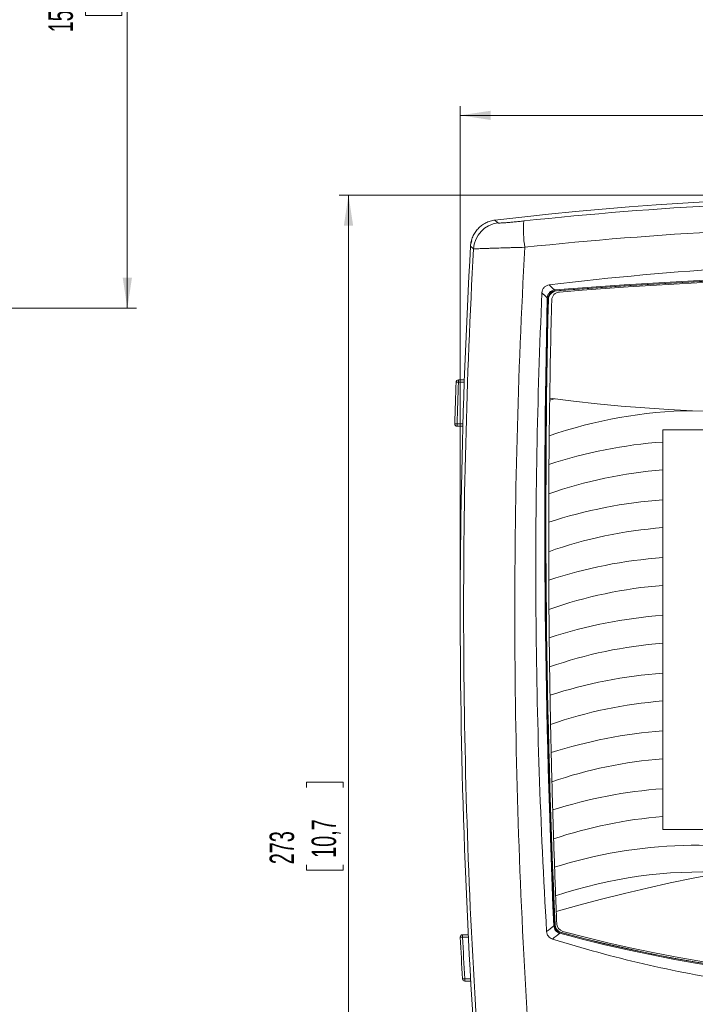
# Model space of a CAD drawing. Header units: millimetres. Extents: x 0 to 420, y 0 to 297.
# Tile 23 of 30: x 224 to 297, y 120 to 226. Entities that reach past the tile are written whole.
import ezdxf

# ---------------------------------------------------------------- set-up
doc = ezdxf.new("R2010")
doc.units = ezdxf.units.MM
doc.styles.add('SLDTEXTSTYLE1', font='TXT', dxfattribs={"width": 0.605})
doc.dimstyles.new('SLDDIMSTYLE1', dxfattribs={"dimtxt": 2.568319, "dimasz": 3.3, "dimexe": 0, "dimexo": 0.0625, "dimgap": 0.64208, "dimtad": 1, "dimdec": 3, "dimlfac": 2, "dimrnd": 1e-09, "dimzin": 12, "dimdsep": 46, "dimtxsty": 'SLDTEXTSTYLE1', "dimsah": 1, "dimcen": 0.09, "dimadec": 0, "dimazin": 3, "dimtfac": 1, "dimtdec": 1, "dimtofl": 0, "dimtmove": 0, "dimatfit": 3, "dimfxl": 0, "dimfrac": 2, "dimtolj": 1, "dimtzin": 12, "dimarcsym": 0})

# ---------------------------------------------------------------- blocks, each defined once
blk = doc.blocks.new('*D13')
at = {"color": 7, "linetype": 'Continuous', "lineweight": 0}
for p, q in [((126.41, 265.89), (236.49, 265.89)), ((235.49, 195.03), (235.49, 265.89)), ((230.96, 233.65), (230.96, 234.23)), ((230.96, 234.23), (234.9, 234.23)), ((234.9, 234.23), (234.9, 233.65)), ((230.96, 227.28), (230.96, 226.69)), ((234.9, 226.69), (234.9, 227.28)), ((230.96, 226.69), (234.9, 226.69)), ((187.6, 195.03), (236.49, 195.03))]:
    blk.add_line(p, q, dxfattribs=at)
for points in [[(235.49, 265.89), (234.99, 262.59), (235.99, 262.59)], [(235.49, 195.03), (235.99, 198.33), (234.99, 198.33)]]:
    blk.add_solid(points, dxfattribs=at)
at = {"color": 7, "linetype": 'Continuous', "lineweight": 0, "char_height": 2.646, "attachment_point": 1, "rotation": 90, "style": 'SLDTEXTSTYLE1'}
for s, insert in [('150,0', (226.96, 224.87, 0.05)), ('5,9', (231.49, 228.01, 0.05))]:
    blk.add_mtext(s, dxfattribs=dict(at, insert=insert))
blk = doc.blocks.new('*D16')
at = {"color": 7, "linetype": 'Continuous', "lineweight": 0}
for p, q in [((318.56, 220.42), (317.97, 220.42)), ((317.97, 220.42), (317.97, 216.47)), ((324.92, 220.42), (325.51, 220.42)), ((325.51, 220.42), (325.51, 216.47)), ((271.48, 165.72), (271.48, 216.89)), ((317.97, 216.47), (318.56, 216.47)), ((325.51, 216.47), (324.92, 216.47)), ((372, 165.72), (372, 216.89)), ((372, 215.89), (271.48, 215.89))]:
    blk.add_line(p, q, dxfattribs=at)
for points in [[(271.48, 215.89), (274.78, 215.39), (274.78, 216.39)], [(372, 215.89), (368.7, 216.39), (368.7, 215.39)]]:
    blk.add_solid(points, dxfattribs=at)
at = {"color": 7, "linetype": 'Continuous', "lineweight": 0, "char_height": 2.646, "attachment_point": 1, "style": 'SLDTEXTSTYLE1'}
for s, insert in [('201', (317.62, 224.42, 0.05)), ('7,9', (319.29, 219.88, 0.05))]:
    blk.add_mtext(s, dxfattribs=dict(at, insert=insert))
blk = doc.blocks.new('*D18')
at = {"color": 7, "linetype": 'Continuous', "lineweight": 0}
for p, q in [((321.74, 207.27), (258.4, 207.27)), ((259.4, 207.27), (259.4, 70.77)), ((254.87, 143.18), (254.87, 143.77)), ((254.87, 143.77), (258.82, 143.77)), ((258.82, 143.77), (258.82, 143.18)), ((254.87, 134.85), (254.87, 134.27)), ((254.87, 134.27), (258.82, 134.27)), ((258.82, 134.27), (258.82, 134.85)), ((310.49, 70.77), (258.4, 70.77))]:
    blk.add_line(p, q, dxfattribs=at)
for points in [[(259.4, 207.27), (258.9, 203.97), (259.9, 203.97)], [(259.4, 70.77), (259.9, 74.07), (258.9, 74.07)]]:
    blk.add_solid(points, dxfattribs=at)
at = {"color": 7, "linetype": 'Continuous', "lineweight": 0, "char_height": 2.646, "attachment_point": 1, "rotation": 90, "style": 'SLDTEXTSTYLE1'}
for s, insert in [('10,7', (255.41, 135.59, -6.45)), ('273', (250.87, 134.9, -6.45))]:
    blk.add_mtext(s, dxfattribs=dict(at, insert=insert))

msp = doc.modelspace()

# ---------------------------------------------------------------- linework, layer by layer
at = {"color": 8, "linetype": 'Continuous', "lineweight": 0}
for p, q in [((275.23867, 204.55658), (275.56068, 204.25556)), ((272.91364, 201.44539), (272.59382, 201.74787)), ((271.2826, 187.26865), (271.2826, 187.01865)), ((271.9171, 187.01865), (271.2826, 187.01865)), ((271.13794, 182.51865), (271.77231, 182.51865)), ((271.13794, 182.51865), (271.13794, 182.26865)), ((271.7317, 127.26865), (271.7317, 127.01866)), ((272.36661, 127.01866), (271.7317, 127.01866)), ((271.97283, 122.51865), (272.60796, 122.51865)), ((271.97283, 122.51865), (271.97283, 122.26865))]:
    msp.add_line(p, q, dxfattribs=at)
at = {"color": 7, "linetype": 'Continuous', "lineweight": 15}
for p, q in [((271.2826, 187.26865), (271.92599, 187.26865)), ((271.76512, 182.26865), (271.13794, 182.26865)), ((293.36871, 180.56274), (293.36871, 181.89274)), ((293.36871, 181.89274), (311.11819, 181.89274)), ((293.36871, 177.55274), (293.36871, 180.56274)), ((293.36871, 174.31274), (293.36871, 177.55274)), ((293.36871, 171.30275), (293.36871, 174.31274)), ((293.36871, 168.06274), (293.36871, 171.30275)), ((293.36871, 165.05274), (293.36871, 168.06274)), ((293.36871, 161.81274), (293.36871, 165.05274)), ((293.36871, 158.80274), (293.36871, 161.81274)), ((293.36871, 155.56274), (293.36871, 158.80274)), ((293.36871, 152.55275), (293.36871, 155.56274)), ((293.36871, 149.31274), (293.36871, 152.55275)), ((293.36871, 146.30274), (293.36871, 149.31274)), ((293.36871, 143.06274), (293.36871, 146.30274)), ((293.36871, 140.05275), (293.36871, 143.06274)), ((293.36871, 138.64275), (293.36871, 140.05275)), ((309.3337, 138.64275), (293.36871, 138.64275)), ((271.7317, 127.26865), (272.35405, 127.26865)), ((272.62222, 122.26865), (271.97283, 122.26865))]:
    msp.add_line(p, q, dxfattribs=at)
at = {"color": 7, "linetype": 'Continuous', "lineweight": 0}
msp.add_line((271.47904, 165.71851), (271.47904, 164.02846), dxfattribs=at)
at = {"color": 8, "linetype": 'Continuous', "lineweight": 0, "flags": 128}
for points in [[(281.6998, 196.89462), (281.69846, 196.91088), (281.69715, 196.92686), (281.69589, 196.9423), (281.69469, 196.95691), (281.69358, 196.97046), (281.69258, 196.98271), (281.69169, 196.99346), (281.69095, 197.00251)], [(280.89592, 196.15982), (280.905, 196.1596), (280.91578, 196.15935), (280.92807, 196.15906), (280.94166, 196.15874), (280.95632, 196.15839), (280.9718, 196.15803), (280.98783, 196.15765), (281.00414, 196.15726)], [(271.2826, 187.01865), (271.23172, 187.02045), (271.18297, 187.02218), (271.1384, 187.02375), (271.09987, 187.02512), (271.06901, 187.02621), (271.04709, 187.02698), (271.03504, 187.02741), (271.03276, 187.02749)], [(271.13794, 182.51865), (271.08706, 182.52013), (271.0383, 182.52154), (270.99372, 182.52283), (270.95518, 182.52394), (270.9243, 182.52483), (270.90238, 182.52547), (270.89033, 182.52582), (270.88805, 182.52588)], [(281.60012, 128.23379), (281.6092, 128.23419), (281.61997, 128.23466), (281.63225, 128.23521), (281.64583, 128.23581), (281.66048, 128.23646), (281.67595, 128.23715), (281.69197, 128.23786), (281.70827, 128.23858)], [(271.7317, 127.01866), (271.68085, 127.01609), (271.63214, 127.01364), (271.58759, 127.0114), (271.54909, 127.00946), (271.51824, 127.0079), (271.49633, 127.0068), (271.48429, 127.00619), (271.48201, 127.00608)], [(282.23741, 127.43666), (282.2398, 127.44542), (282.24264, 127.45583), (282.24588, 127.46768), (282.24945, 127.4808), (282.25331, 127.49495), (282.25739, 127.50989), (282.2616, 127.52536), (282.2659, 127.5411)], [(271.97283, 122.51865), (271.922, 122.51577), (271.8733, 122.513), (271.82878, 122.51047), (271.79029, 122.50828), (271.75944, 122.50653), (271.73755, 122.50529), (271.72551, 122.5046), (271.72323, 122.50448)]]:
    msp.add_lwpolyline(points, dxfattribs=at)
at = {"color": 7, "linetype": 'Continuous', "lineweight": 15, "flags": 128}
msp.add_lwpolyline([(281.15332, 185.29274), (281.15291, 185.26523), (281.1525, 185.23772), (281.15209, 185.21021), (281.15168, 185.1827), (281.15127, 185.15519), (281.15086, 185.12768), (281.15045, 185.10017), (281.15005, 185.07265)], dxfattribs=at)
at = {"color": 7, "linetype": 'Continuous', "lineweight": 15}
for centre, radius, start, end in [((321.74006, -192.73125), 400, 83.3240705, 96.6759295), ((971.47904, 162.25795), 700, 176.76598869, 185.30897021), ((321.74006, -291.60409), 490.1225, 85.3352907, 94.6647093), ((321.74006, -291.48117), 490, 85.3347969, 94.6652031), ((321.86871, -291.60726), 490, 85.3559271, 94.6440729), ((1280.74359, 172.70333), 1000, 178.66675749, 182.53980151), ((281.96406, 195.94859), 0.95, 94.6652031, 178.6667575), ((282.26841, 195.88698), 0.9, 94.6440729, 178.5334192), ((1280.44133, 170.3315), 999.4, 178.5334192, 179.1422371), ((304.08557, 358.7837), 175, 262.4702245, 289.471835), ((971.47904, 162.25791), 700.8835, 177.97471833, 178.3429057), ((271.2826, 187.01865), 0.25, 90, 177.9747183), ((1280.44133, 170.3315), 999.4, 179.15485629, 179.37575835), ((296.00343, 135.76112), 51.5, 106.1628294, 106.7630937), ((297.14302, 135.44983), 48.5, 90.7045033, 109.3155616), ((271.13794, 182.51865), 0.25, 178.3429057, 270), ((1280.44133, 170.3315), 999.4, 179.37575835, 179.55248441), ((297.11186, 129.19896), 51.5, 94.1680819, 108.1470749), ((1280.44133, 170.3315), 999.4, 179.55248441, 179.73506223), ((297.14302, 129.19983), 48.5, 94.4633232, 109.3764498), ((1280.44133, 170.3315), 999.4, 179.73506223, 179.91135343), ((297.11186, 122.94896), 51.5, 94.1680819, 108.1813682), ((1280.44133, 170.3315), 999.4, 179.91135343, 180.09356544), ((297.14302, 122.94983), 48.5, 94.4633232, 109.3881614), ((1280.44133, 170.3315), 999.4, 180.09356544, 180.26948253), ((297.11186, 116.69896), 51.5, 94.1680819, 108.1698249), ((1280.44133, 170.3315), 999.4, 180.26948253, 180.45128573), ((297.14302, 116.69983), 48.5, 94.4633232, 109.3510105), ((1280.44133, 170.3315), 999.4, 180.45128573, 180.62689163), ((297.11186, 110.44896), 51.5, 94.1680819, 108.1127332), ((1280.44133, 170.3315), 999.4, 180.62689163, 180.80824688), ((297.14302, 110.44983), 48.5, 94.4633232, 109.2653448), ((1280.44133, 170.3315), 999.4, 180.80824688, 180.98360621), ((297.11186, 104.19896), 51.5, 94.1680819, 108.010406), ((1280.44133, 170.3315), 999.4, 180.98360621, 181.16447854), ((297.14302, 104.19983), 48.5, 94.4633232, 109.1315396), ((1280.44133, 170.3315), 999.4, 181.16447854, 181.33965704), ((297.11186, 97.94896), 51.5, 94.1680819, 107.8631755), ((1280.44133, 170.3315), 999.4, 181.33965704, 181.52001599), ((297.14302, 97.94983), 48.5, 94.4633232, 108.9499926), ((1280.44133, 170.3315), 999.4, 181.52001599, 181.69508005), ((297.11186, 91.69896), 51.5, 94.1680819, 107.6713884), ((1280.44133, 170.3315), 999.4, 181.69508005, 181.87489993), ((297.14302, 91.69983), 48.5, 94.4633232, 108.7211172), ((1280.44133, 170.3315), 999.4, 181.87489993, 182.04991612), ((297.11186, 85.44896), 51.5, 76.0025362, 107.4354008), ((330.43471, -38.33183), 175, 79.5992129, 106.1139003), ((1280.44133, 170.3315), 999.4, 182.04991612, 182.22891111), ((297.46042, 85.56159), 48.5, 87.031064, 108.841286), ((1280.44133, 170.3315), 999.4, 182.22891111, 182.3247318), ((1280.44133, 170.3315), 999.4, 182.3247318, 182.40100819), ((282.67498, 128.43204), 0.95, 182.5398015, 254.8056606), ((282.81792, 128.5011), 0.9, 182.4010082, 254.8061354), ((271.7317, 127.01865), 0.25, 90, 182.8829785), ((971.47904, 162.25791), 700.8835, 182.88297852, 183.25150375), ((321.74006, 272.27161), 150, 254.8056606, 285.1943394), ((321.86871, 272.29274), 149.9, 254.8061354, 285.1938646), ((271.97283, 122.51865), 0.25, 183.2515038, 270)]:
    msp.add_arc(centre, radius, start, end, dxfattribs=at)
at = {"color": 8, "linetype": 'Continuous', "lineweight": 0}
for centre, radius, start, end in [((289.30995, 203.43052), 10.99588, 174.572341, 189.4586942), ((275.91102, 201.27378), 3.00229, 96.7012094, 176.7231797), ((321.74006, -291.60409), 490.24519, 85.3141711, 94.6858289), ((321.74006, -291.60409), 490.13693, 85.3141711, 94.6858289), ((1280.74009, 172.55877), 1000.12269, 178.64780022, 182.54015538), ((1280.74009, 172.55877), 1000.01443, 178.64780022, 182.54015538), ((971.47904, 162.25791), 700.63411, 177.97471833, 178.3429057), ((971.47904, 162.25791), 700.63411, 182.88297852, 183.25150375), ((321.74006, 272.26884), 150.12269, 254.7437894, 285.2562106), ((321.74006, 272.26884), 150.01443, 254.7437894, 285.2562106)]:
    msp.add_arc(centre, radius, start, end, dxfattribs=at)
for points, knots in [([(278.36337, 204.4706), (285.56359, 205.23918), (292.77854, 205.81593), (307.23789, 206.58594), (314.48322, 206.7792), (328.99976, 206.77915), (336.24343, 206.58589), (350.70183, 205.8159), (357.91654, 205.23918), (365.11676, 204.4706)], [0, 0, 0, 0, 0.25, 0.25, 0.5, 0.5, 0.75, 0.75, 1, 1, 1, 1]), ([(275.56068, 204.25556), (275.56687, 204.24977), (275.59065, 204.24603), (275.67104, 204.24278), (275.72742, 204.24321), (275.8725, 204.24815), (275.96203, 204.25273), (276.16646, 204.26559), (276.28196, 204.27387), (276.47526, 204.28903), (276.54339, 204.29458), (276.68381, 204.30637), (276.7563, 204.31263), (276.98047, 204.33248), (277.13875, 204.34712), (277.47335, 204.37919), (277.64702, 204.39638), (277.99959, 204.43222), (278.17957, 204.45099), (278.36337, 204.4706)], [0, 0, 0, 0, 0.125, 0.125, 0.25, 0.25, 0.375, 0.375, 0.5, 0.5, 0.5625, 0.5625, 0.625, 0.625, 0.75, 0.75, 0.875, 0.875, 1, 1, 1, 1]), ([(365.01656, 201.62349), (350.64952, 203.15443), (336.22462, 203.92279), (314.49992, 203.92286), (307.27128, 203.73053), (292.84533, 202.96367), (285.64709, 202.38896), (278.46357, 201.62349)], [0, 0, 0, 0, 0.5, 0.5, 0.75, 0.75, 1, 1, 1, 1]), ([(273.28598, 117.02317), (272.83959, 124.04662), (272.49687, 131.07679), (272.01902, 145.14851), (271.88396, 152.18974), (271.82188, 166.27049), (271.89486, 173.3129), (272.24856, 187.3862), (272.52931, 194.41965), (272.91364, 201.44539)], [0, 0, 0, 0, 0.25, 0.25, 0.5, 0.5, 0.75, 0.75, 1, 1, 1, 1]), ([(278.46357, 201.62349), (278.09652, 201.6132), (277.73762, 201.60291), (277.21098, 201.58749), (277.0374, 201.58236), (276.69425, 201.57211), (276.52382, 201.56697), (276.02587, 201.5518), (275.71235, 201.54206), (275.26904, 201.52803), (275.12578, 201.52345), (274.84854, 201.51451), (274.71425, 201.51013), (274.33353, 201.49761), (274.10631, 201.48998), (273.80485, 201.47963), (273.71096, 201.47637), (273.53681, 201.47024), (273.45731, 201.46739), (273.24351, 201.45961), (273.13255, 201.45538), (272.97385, 201.44886), (272.92658, 201.44658), (272.91364, 201.44539)], [0, 0, 0, 0, 0.125, 0.125, 0.1875, 0.1875, 0.25, 0.25, 0.375, 0.375, 0.4375, 0.4375, 0.5, 0.5, 0.625, 0.625, 0.6875, 0.6875, 0.75, 0.75, 0.875, 0.875, 1, 1, 1, 1]), ([(278.46357, 201.62349), (278.08207, 194.71869), (277.80059, 187.80617), (277.44052, 173.97489), (277.36152, 167.05348), (277.40595, 153.2142), (277.52936, 146.29384), (277.97833, 132.46238), (278.30376, 125.5526), (278.73014, 118.64876)], [0, 0, 0, 0, 0.25, 0.25, 0.5, 0.5, 0.75, 0.75, 1, 1, 1, 1]), ([(280.89592, 196.15982), (280.90097, 196.26612), (280.92268, 196.37108), (280.98184, 196.51801), (281.00629, 196.56579), (281.06294, 196.65467), (281.09524, 196.6962), (281.20443, 196.81176), (281.29084, 196.87359), (281.48289, 196.96401), (281.5852, 196.9913), (281.69095, 197.00251)], [0, 0, 0, 0, 0.25, 0.25, 0.375, 0.375, 0.5, 0.5, 0.75, 0.75, 1, 1, 1, 1]), ([(281.6998, 196.89462), (281.60624, 196.88695), (281.51544, 196.86515), (281.34449, 196.78854), (281.26763, 196.73488), (281.17131, 196.63297), (281.14305, 196.59621), (281.09392, 196.51734), (281.07297, 196.47483), (281.02322, 196.34431), (281.00636, 196.25119), (281.00414, 196.15726)], [0, 0, 0, 0, 0.25, 0.25, 0.5, 0.5, 0.625, 0.625, 0.75, 0.75, 1, 1, 1, 1]), ([(282.23741, 127.43666), (282.1497, 127.46252), (282.0661, 127.50058), (281.91419, 127.60036), (281.84624, 127.6619), (281.73285, 127.80401), (281.68825, 127.88318), (281.62434, 128.05409), (281.60603, 128.14256), (281.60012, 128.23378)], [0, 0, 0, 0, 0.25, 0.25, 0.5, 0.5, 0.75, 0.75, 1, 1, 1, 1]), ([(281.70827, 128.23858), (281.71183, 128.15819), (281.7264, 128.08006), (281.7805, 127.92891), (281.81915, 127.85893), (281.91887, 127.73393), (281.97912, 127.68025), (282.11399, 127.59435), (282.18823, 127.56228), (282.2659, 127.5411)], [0, 0, 0, 0, 0.25, 0.25, 0.5, 0.5, 0.75, 0.75, 1, 1, 1, 1])]:
    msp.add_open_spline(points, degree=3, knots=knots, dxfattribs=at)
at = {"color": 7, "linetype": 'Continuous', "lineweight": 15}
for points, knots in [([(272.59382, 201.74788), (272.60376, 201.92384), (272.62894, 202.09632), (272.70849, 202.43458), (272.76313, 202.60097), (272.902, 202.9242), (272.98459, 203.07752), (273.17514, 203.36817), (273.28389, 203.50632), (273.52462, 203.76199), (273.6546, 203.8777), (273.93323, 204.0856), (274.08323, 204.17844), (274.39642, 204.33595), (274.55806, 204.40016), (274.89116, 204.50018), (275.06362, 204.53609), (275.23867, 204.55658)], [0, 0, 0, 0, 0.125, 0.125, 0.25, 0.25, 0.375, 0.375, 0.5, 0.5, 0.625, 0.625, 0.75, 0.75, 0.875, 0.875, 1, 1, 1, 1]), ([(272.72771, 202.33269), (272.67635, 202.18976), (272.60835, 202.00053), (272.59689, 201.80118), (272.59408, 201.7524)], [0, 0, 0, 0, 0.755300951, 1, 1, 1, 1]), ([(281.10181, 197.5572), (287.84842, 198.37511), (294.60763, 198.98836), (308.15119, 199.80696), (314.93553, 200.01232), (323.43176, 200.01251), (325.1318, 199.99972), (328.53346, 199.94837), (330.23589, 199.90979), (335.33872, 199.75552), (338.73406, 199.60137), (348.90059, 198.98621), (355.65232, 198.37261), (362.37832, 197.5572)], [0, 0, 0, 0, 0.25, 0.25, 0.5, 0.5, 0.5625, 0.5625, 0.625, 0.625, 0.75, 0.75, 1, 1, 1, 1]), ([(280.31999, 196.70349), (280.32477, 196.8096), (280.34527, 196.91267), (280.42251, 197.11081), (280.47717, 197.20041), (280.62026, 197.35781), (280.70515, 197.42123), (280.89477, 197.51522), (280.99725, 197.54452), (281.10181, 197.5572)], [0, 0, 0, 0, 0.25, 0.25, 0.5, 0.5, 0.75, 0.75, 1, 1, 1, 1]), ([(280.82196, 127.61219), (280.4786, 133.36243), (280.21066, 139.11639), (279.82543, 150.63169), (279.70817, 156.39378), (279.62452, 167.91539), (279.65809, 173.67671), (279.876, 185.19611), (280.06038, 190.9518), (280.31999, 196.70349)], [0, 0, 0, 0, 0.25, 0.25, 0.5, 0.5, 0.75, 0.75, 1, 1, 1, 1]), ([(281.4449, 126.80771), (281.35801, 126.83493), (281.27686, 126.87367), (281.12699, 126.97609), (281.06084, 127.03834), (280.95038, 127.18149), (280.90658, 127.26208), (280.8452, 127.432), (280.82734, 127.52212), (280.82196, 127.61219)], [0, 0, 0, 0, 0.25, 0.25, 0.5, 0.5, 0.75, 0.75, 1, 1, 1, 1]), ([(362.03523, 126.80771), (358.74617, 125.77726), (355.44144, 124.87951), (348.80155, 123.34139), (345.46639, 122.70104), (338.76604, 121.67423), (335.40084, 121.28776), (328.64035, 120.76929), (325.24504, 120.63728), (318.42376, 120.6325), (314.99778, 120.7597), (309.83497, 121.15191), (308.12081, 121.31546), (304.71055, 121.70664), (303.01365, 121.93432), (297.94731, 122.71224), (294.60218, 123.35725), (287.97572, 124.89596), (284.69438, 125.78966), (281.4449, 126.80771)], [0, 0, 0, 0, 0.125, 0.125, 0.25, 0.25, 0.375, 0.375, 0.5, 0.5, 0.625, 0.625, 0.6875, 0.6875, 0.75, 0.75, 0.875, 0.875, 1, 1, 1, 1])]:
    msp.add_open_spline(points, degree=3, knots=knots, dxfattribs=at)
at = {"color": 8, "linetype": 'Continuous', "lineweight": 0}
for points in [[(281.10181, 197.5572), (281.29817, 197.37237), (281.49455, 197.18748), (281.69095, 197.00251)], [(280.89592, 196.15982), (280.70392, 196.34111), (280.51194, 196.52234), (280.31999, 196.70349)], [(280.82196, 127.61219), (281.08138, 127.81906), (281.34077, 128.02626), (281.60012, 128.23378)], [(282.23741, 127.43666), (281.97327, 127.22667), (281.7091, 127.01702), (281.4449, 126.80771)]]:
    msp.add_open_spline(points, degree=3, dxfattribs=at)

# ---------------------------------------------------------------- dimensions: what is measured, and where the dimension line sits
at = {"color": 7, "linetype": 'Continuous', "lineweight": 0}
for base, p1, p2, picture, middle in [((235.48791, 265.88842), (187.59826, 195.03286), (126.40903, 265.88842), '*D13', (235.48791, 230.46064)), ((259.40371, 70.76865), (321.74006, 207.26875), (310.49006, 70.76865), '*D18', (259.40371, 139.0187))]:
    dim = msp.add_linear_dim(base=base, p1=p1, p2=p2, angle=90, dimstyle='SLDDIMSTYLE1', dxfattribs=at)
    dim.commit()
    dim.dimension.update_dxf_attribs({"geometry": picture, "text_midpoint": middle, "dimtype": 160})
dim = msp.add_linear_dim(base=(271.47904, 215.8859), p1=(372.00109, 165.71851), p2=(271.47904, 165.71851), dimstyle='SLDDIMSTYLE1', dxfattribs=at)
dim.commit()
dim.dimension.update_dxf_attribs({"geometry": '*D16', "text_midpoint": (321.74006, 215.8859), "dimtype": 160})

doc.saveas('drawing.dxf')
